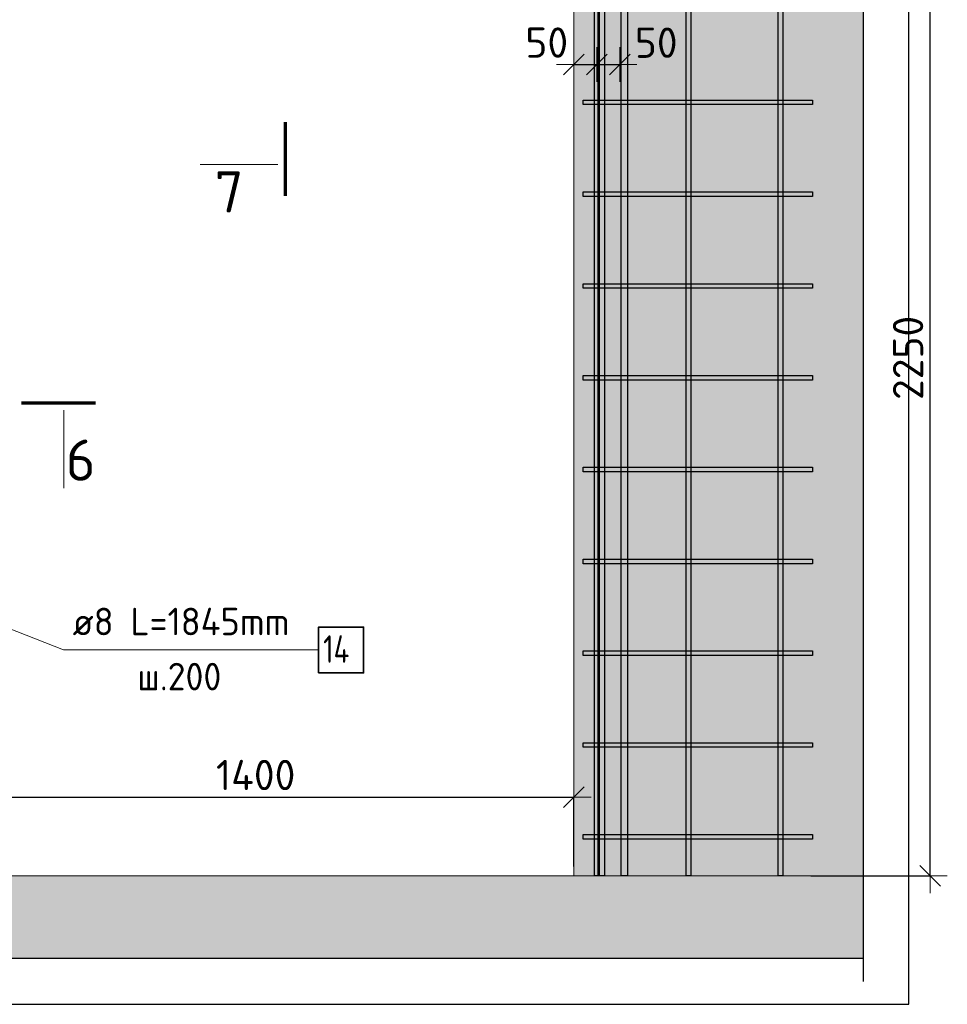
# Model space of a CAD drawing. Header units: millimetres. Extents: x -24871 to 40608, y -2869 to 48080.
# Tile 110 of 119: x 34614 to 36636, y 37641 to 39786. Entities that reach past the tile are written whole.
import ezdxf

# ---------------------------------------------------------------- set-up
doc = ezdxf.new("R2010")
doc.units = ezdxf.units.MM
doc.header["$PDMODE"] = 65
for name, color, linetype, lineweight in [('Standard', 7, 'Continuous', 25), ('Арм.стержн. Арматура края', 96, 'Continuous', 35), ('Арм.стержн. вертикальными 1', 22, 'Continuous', 35), ('Арм.стержн. Доп. арматура', 180, 'Continuous', 35), ('Арм.стержн. Хомут', 240, 'Continuous', 35), ('Размерная линия_ общее', 7, 'Continuous', 13)]:
    doc.layers.add(name, color=color, linetype=linetype, lineweight=lineweight)
doc.styles.add('ISOCPEUR', font='ISOCPEUR')
doc.dimstyles.new('DIMSTYLE_4', dxfattribs={"dimtxt": 66, "dimasz": 75, "dimexe": 0, "dimexo": 0, "dimgap": 33, "dimtad": 2, "dimdec": 0, "dimrnd": 5, "dimzin": 12, "dimdsep": 46, "dimtxsty": 'ISOCPEUR', "dimblk1": 'ALL_ML_STRICH', "dimblk2": 'ALL_ML_STRICH', "dimsah": 1, "dimcen": 0, "dimclrd": 7, "dimclre": 256, "dimclrt": 7, "dimadec": 0, "dimazin": 0, "dimtfac": 1, "dimtdec": 0, "dimtix": 1, "dimtmove": 2, "dimatfit": 3, "dimfxl": 0, "dimtvp": 1.2, "dimtzin": 0, "dimlwd": 0, "dimlwe": -3, "dimarcsym": 0})
doc.dimstyles.new('DIMSTYLE_5', dxfattribs={"dimtxt": 66, "dimasz": 75, "dimexe": 0, "dimexo": 0, "dimgap": 33, "dimtad": 2, "dimdec": 0, "dimrnd": 5, "dimzin": 12, "dimdsep": 46, "dimtxsty": 'ISOCPEUR', "dimblk1": 'ALL_ML_STRICH', "dimblk2": 'ALL_ML_STRICH', "dimsah": 1, "dimcen": 0, "dimclrd": 7, "dimclre": 256, "dimclrt": 7, "dimadec": 0, "dimazin": 0, "dimtfac": 1, "dimtdec": 0, "dimtix": 1, "dimtmove": 2, "dimatfit": 3, "dimfxl": 0, "dimtzin": 0, "dimlwd": 0, "dimlwe": -3, "dimarcsym": 0})

# ---------------------------------------------------------------- blocks, each defined once
blk = doc.blocks.new('ALL_ML_STRICH')
at = {"color": 0, "linetype": 'ByBlock', "lineweight": -2}
for p, q in [((-0.3, -0.3), (0.3, 0.3)), ((0, -0.5), (0, 0.5)), ((-1, 0), (0.5, 0))]:
    blk.add_line(p, q, dxfattribs=at)
blk = doc.blocks.new('*D370')
at = {"layer": 'DEFPOINTS', "color": 7, "linetype": 'Continuous', "lineweight": 13, "transparency": 33554687}
for p in [(35822, 40170.9), (36318.4, 37920.9), (36598.3, 37920.9)]:
    blk.add_point(p, dxfattribs=at)
at = {"layer": 'Размерная линия_ общее', "color": 253, "linetype": 'Continuous', "lineweight": -2, "true_color": 0xa0a0a0, "transparency": 33554687}
for p, q in [((35842, 40170.9), (36598.3, 40170.9)), ((36338.4, 37920.9), (36598.3, 37920.9))]:
    blk.add_line(p, q, dxfattribs=at)
at = {"layer": 'Размерная линия_ общее', "color": 7, "linetype": 'Continuous', "lineweight": -2, "transparency": 33554687}
blk.add_line((36598.3, 37920.9), (36598.3, 40170.9), dxfattribs=at)
at = {"layer": 'Размерная линия_ общее', "color": 7, "linetype": 'Continuous', "lineweight": 13, "transparency": 33554687, "xscale": 75, "yscale": 75, "zscale": 75}
for p, rotation in [((36598.3, 40170.9), 90), ((36598.3, 37920.9), 270)]:
    blk.add_blockref('ALL_ML_STRICH', p, dxfattribs=dict(at, rotation=rotation))
at = {"layer": 'Размерная линия_ общее', "color": 7, "linetype": 'Continuous', "lineweight": 13, "transparency": 33554687, "insert": (36550.3, 39049.2), "char_height": 66, "width": 264, "attachment_point": 5, "rotation": 90, "style": 'ISOCPEUR'}
blk.add_mtext('\\A1;{2250}', dxfattribs=at)
blk = doc.blocks.new('*D377')
at = {"layer": 'DEFPOINTS', "color": 7, "linetype": 'Continuous', "lineweight": 13, "transparency": 33554687}
for p in [(34422, 38092.5), (34422, 37920.9), (35822, 37920.9)]:
    blk.add_point(p, dxfattribs=at)
at = {"layer": 'Размерная линия_ общее', "color": 253, "linetype": 'Continuous', "lineweight": -2, "true_color": 0xa0a0a0, "transparency": 33554687}
for p, q in [((34422, 37940.9), (34422, 38092.5)), ((35822, 37940.9), (35822, 38092.5))]:
    blk.add_line(p, q, dxfattribs=at)
at = {"layer": 'Размерная линия_ общее', "color": 7, "linetype": 'Continuous', "lineweight": -2, "transparency": 33554687}
blk.add_line((34422, 38092.5), (35822, 38092.5), dxfattribs=at)
at = {"layer": 'Размерная линия_ общее', "color": 7, "linetype": 'Continuous', "lineweight": 13, "transparency": 33554687, "xscale": 75, "yscale": 75, "zscale": 75, "rotation": 180}
blk.add_blockref('ALL_ML_STRICH', (34422, 38092.5), dxfattribs=at)
at = {"layer": 'Размерная линия_ общее', "color": 7, "linetype": 'Continuous', "lineweight": 13, "transparency": 33554687, "xscale": 75, "yscale": 75, "zscale": 75}
blk.add_blockref('ALL_ML_STRICH', (35822, 38092.5), dxfattribs=at)
at = {"layer": 'Размерная линия_ общее', "color": 7, "linetype": 'Continuous', "lineweight": 13, "transparency": 33554687, "insert": (35128.6, 38140.5), "char_height": 66, "width": 264, "attachment_point": 5, "style": 'ISOCPEUR'}
blk.add_mtext('\\A1;{1400}', dxfattribs=at)
blk = doc.blocks.new('*D386')
at = {"layer": 'DEFPOINTS', "color": 7, "linetype": 'Continuous', "lineweight": 13, "transparency": 33554687}
for p in [(35822, 39688.3), (35822, 39665.9), (35872, 39665.9)]:
    blk.add_point(p, dxfattribs=at)
at = {"layer": 'Размерная линия_ общее', "color": 253, "linetype": 'Continuous', "lineweight": -2, "true_color": 0xa0a0a0, "transparency": 33554687}
for p, q in [((35822, 39685.9), (35822, 39688.3)), ((35872, 39685.9), (35872, 39688.3))]:
    blk.add_line(p, q, dxfattribs=at)
at = {"layer": 'Размерная линия_ общее', "color": 7, "linetype": 'Continuous', "lineweight": -2, "transparency": 33554687}
blk.add_line((35822, 39688.3), (35872, 39688.3), dxfattribs=at)
at = {"layer": 'Размерная линия_ общее', "color": 7, "linetype": 'Continuous', "lineweight": 13, "transparency": 33554687, "xscale": 75, "yscale": 75, "zscale": 75, "rotation": 180}
blk.add_blockref('ALL_ML_STRICH', (35822, 39688.3), dxfattribs=at)
at = {"layer": 'Размерная линия_ общее', "color": 7, "linetype": 'Continuous', "lineweight": 13, "transparency": 33554687, "xscale": 75, "yscale": 75, "zscale": 75}
blk.add_blockref('ALL_ML_STRICH', (35872, 39688.3), dxfattribs=at)
at = {"layer": 'Размерная линия_ общее', "color": 7, "linetype": 'Continuous', "lineweight": 13, "transparency": 33554687, "insert": (35762.9, 39736.2), "char_height": 66, "width": 132, "attachment_point": 5, "style": 'ISOCPEUR'}
blk.add_mtext('\\A1;{50}', dxfattribs=at)
blk = doc.blocks.new('*D387')
at = {"layer": 'DEFPOINTS', "color": 7, "linetype": 'Continuous', "lineweight": 13, "transparency": 33554687}
for p in [(35872, 39688.3), (35922, 39692), (35872, 39665.9)]:
    blk.add_point(p, dxfattribs=at)
at = {"layer": 'Размерная линия_ общее', "color": 253, "linetype": 'Continuous', "lineweight": -2, "true_color": 0xa0a0a0, "transparency": 33554687}
for p, q in [((35872, 39685.9), (35872, 39688.3)), ((35922, 39688.3), (35922, 39688.3))]:
    blk.add_line(p, q, dxfattribs=at)
at = {"layer": 'Размерная линия_ общее', "color": 7, "linetype": 'Continuous', "lineweight": -2, "transparency": 33554687}
blk.add_line((35872, 39688.3), (35922, 39688.3), dxfattribs=at)
at = {"layer": 'Размерная линия_ общее', "color": 7, "linetype": 'Continuous', "lineweight": 13, "transparency": 33554687, "xscale": 75, "yscale": 75, "zscale": 75, "rotation": 180}
blk.add_blockref('ALL_ML_STRICH', (35872, 39688.3), dxfattribs=at)
at = {"layer": 'Размерная линия_ общее', "color": 7, "linetype": 'Continuous', "lineweight": 13, "transparency": 33554687, "xscale": 75, "yscale": 75, "zscale": 75}
blk.add_blockref('ALL_ML_STRICH', (35922, 39688.3), dxfattribs=at)
at = {"layer": 'Размерная линия_ общее', "color": 7, "linetype": 'Continuous', "lineweight": 13, "transparency": 33554687, "insert": (36001.4, 39735.9), "char_height": 66, "width": 132, "attachment_point": 5, "style": 'ISOCPEUR'}
blk.add_mtext('\\A1;{50}', dxfattribs=at)

msp = doc.modelspace()

# ---------------------------------------------------------------- hatches: boundary and pattern name
at = {"layer": 'Standard', "linetype": 'Continuous', "lineweight": 25, "transparency": 33554687}
h = msp.add_hatch(color=7, dxfattribs=at)
h.paths.add_polyline_path([(34422, 40170.9), (35822, 40170.9), (35822, 37920.9), (36452.1, 37920.9), (36452.1, 41110.9), (34147, 41110.9), (34147, 37920.9), (34422, 37920.9)])
h.paths.add_polyline_path([(34242, 39090.9), (34241.9, 39088.8), (34241.6, 39086.8), (34241, 39084.8), (34240.3, 39082.8), (34239.3, 39080.9), (34238.2, 39079.2), (34236.9, 39077.6), (34235.4, 39076.1), (34233.8, 39074.8), (34232, 39073.6), (34230.1, 39072.7), (34228.2, 39071.9), (34226.2, 39071.4), (34224.1, 39071), (34222, 39070.9), (34219.9, 39071), (34217.8, 39071.4), (34215.8, 39071.9), (34213.9, 39072.7), (34212, 39073.6), (34210.2, 39074.8), (34208.6, 39076.1), (34207.1, 39077.6), (34205.8, 39079.2), (34204.7, 39080.9), (34203.7, 39082.8), (34203, 39084.8), (34202.4, 39086.8), (34202.1, 39088.8), (34202, 39090.9), (34202.1, 39093), (34202.4, 39095.1), (34203, 39097.1), (34203.7, 39099.1), (34204.7, 39100.9), (34205.8, 39102.7), (34207.1, 39104.3), (34208.6, 39105.8), (34210.2, 39107.1), (34212, 39108.3), (34213.9, 39109.2), (34215.8, 39110), (34217.8, 39110.5), (34219.9, 39110.8), (34222, 39110.9), (34224.1, 39110.8), (34226.2, 39110.5), (34228.2, 39110), (34230.1, 39109.2), (34232, 39108.3), (34233.8, 39107.1), (34235.4, 39105.8), (34236.9, 39104.3), (34238.2, 39102.7), (34239.3, 39100.9), (34240.3, 39099.1), (34241, 39097.1), (34241.6, 39095.1), (34241.9, 39093)], flags=16)
h.paths.add_polyline_path([(34269.5, 39790.9), (34174.5, 39790.9), (34174.5, 40220.9), (34269.5, 40220.9)], flags=16)
at = {"layer": 'Standard', "linetype": 'Continuous', "lineweight": 25, "true_color": 0xe0e0e0, "transparency": 33554687}
msp.add_hatch(color=254, dxfattribs=at).paths.add_polyline_path([(34107, 37740.9), (36452.1, 37740.9), (36452.1, 37920.9), (34107, 37920.9)])

# ---------------------------------------------------------------- linework, layer by layer
at = {"color": 52, "linetype": 'Continuous', "lineweight": -3, "transparency": 33554687}
for p, q in [((36452.1, 42050.9), (36452.1, 37740.9)), ((36452.1, 42050.9), (36452.1, 37740.9)), ((36452.1, 37740.9), (31941.2, 37740.9)), ((36452.1, 37740.9), (31941.2, 37740.9))]:
    msp.add_line(p, q, dxfattribs=at)
at = {"layer": 'Standard', "color": 7, "linetype": 'Continuous', "lineweight": 25, "transparency": 33554687}
for p, q in [((36452.1, 41160.9), (36452.1, 37870.9)), ((36452.1, 37970.9), (36452.1, 37690.9))]:
    msp.add_line(p, q, dxfattribs=at)
at = {"layer": 'Standard', "color": 7, "linetype": 'Continuous', "lineweight": 18, "transparency": 33554687}
for p, q in [((35822, 40170.9), (35822, 37920.9)), ((36452.1, 37920.9), (34147, 37920.9)), ((34107, 37740.9), (36452.1, 37740.9))]:
    msp.add_line(p, q, dxfattribs=at)
at = {"layer": 'Standard', "color": 7, "linetype": 'Continuous', "lineweight": 70, "transparency": 33554687}
for p, q in [((35193.1, 39562.9), (35193.1, 39402.1)), ((34618.5, 38951.1), (34779.3, 38951.1))]:
    msp.add_line(p, q, dxfattribs=at)
at = {"layer": 'Standard', "color": 7, "linetype": 'Continuous', "lineweight": 13, "transparency": 33554687}
for p, q in [((35177.1, 39470.6), (35007.5, 39470.6)), ((34710.8, 38935.1), (34710.8, 38765.5))]:
    msp.add_line(p, q, dxfattribs=at)
at = {"layer": 'Standard', "color": 7, "linetype": 'Continuous', "lineweight": 25, "transparency": 33554687}
msp.add_lwpolyline([(31841.2, 37640.9), (36552.1, 37640.9), (36552.1, 42150.9), (31841.2, 42150.9), (31841.2, 37640.9)], dxfattribs=at)
at = {"layer": 'Арм.стержн. Арматура края', "color": 4, "linetype": 'Continuous', "lineweight": 25, "transparency": 33554687}
for points in [[(35842, 39610.9), (36342, 39610.9), (36342, 39600.9), (35842, 39600.9), (35842, 39610.9)], [(35842, 39410.9), (36342, 39410.9), (36342, 39400.9), (35842, 39400.9), (35842, 39410.9)], [(35842, 39210.9), (36342, 39210.9), (36342, 39200.9), (35842, 39200.9), (35842, 39210.9)], [(35842, 39010.9), (36342, 39010.9), (36342, 39000.9), (35842, 39000.9), (35842, 39010.9)], [(35842, 38810.9), (36342, 38810.9), (36342, 38800.9), (35842, 38800.9), (35842, 38810.9)], [(35842, 38610.9), (36342, 38610.9), (36342, 38600.9), (35842, 38600.9), (35842, 38610.9)], [(35842, 38410.9), (36342, 38410.9), (36342, 38400.9), (35842, 38400.9), (35842, 38410.9)], [(35842, 38210.9), (36342, 38210.9), (36342, 38200.9), (35842, 38200.9), (35842, 38210.9)], [(35842, 38010.9), (36342, 38010.9), (36342, 38000.9), (35842, 38000.9), (35842, 38010.9)]]:
    msp.add_lwpolyline(points, dxfattribs=at)
at = {"layer": 'Арм.стержн. вертикальными 1', "color": 4, "linetype": 'Continuous', "lineweight": 25, "transparency": 33554687}
for points in [[(35867, 37920.9), (35867, 42055.9), (35877, 42055.9), (35877, 37920.9), (35867, 37920.9)], [(35867, 37920.9), (35867, 42055.9), (35877, 42055.9), (35877, 37920.9), (35867, 37920.9)], [(36067, 37920.9), (36067, 42055.9), (36077, 42055.9), (36077, 37920.9), (36067, 37920.9)], [(36067, 37920.9), (36067, 42055.9), (36077, 42055.9), (36077, 37920.9), (36067, 37920.9)], [(36267, 37920.9), (36267, 42055.9), (36277, 42055.9), (36277, 37920.9), (36267, 37920.9)], [(36267, 37920.9), (36267, 42055.9), (36277, 42055.9), (36277, 37920.9), (36267, 37920.9)]]:
    msp.add_lwpolyline(points, dxfattribs=at)
at = {"layer": 'Арм.стержн. Доп. арматура', "color": 7, "linetype": 'Continuous', "lineweight": 25, "transparency": 33554687}
for points in [[(35875, 37920.9), (35875, 40770.9), (35889, 40770.9), (35889, 37920.9), (35875, 37920.9)], [(35925, 37920.9), (35925, 40770.9), (35939, 40770.9), (35939, 37920.9), (35925, 37920.9)], [(35875, 37920.9), (35875, 40720.9), (35889, 40720.9), (35889, 37920.9), (35875, 37920.9)], [(35925, 37920.9), (35925, 40720.9), (35939, 40720.9), (35939, 37920.9), (35925, 37920.9)]]:
    msp.add_lwpolyline(points, dxfattribs=at)
at = {"layer": 'Арм.стержн. Хомут', "color": 7, "linetype": 'Continuous', "lineweight": 13, "transparency": 33554687}
for q in [(34181.2, 38620.9), (35265.6, 38412.9)]:
    msp.add_line((34709.6, 38412.9), q, dxfattribs=at)
at = {"layer": 'Арм.стержн. Хомут', "color": 7, "linetype": 'Continuous', "lineweight": 35, "transparency": 33554687}
msp.add_lwpolyline([(35265.6, 38362.9), (35363.6, 38362.9), (35363.6, 38462.9), (35265.6, 38462.9), (35265.6, 38362.9)], dxfattribs=at)

# ---------------------------------------------------------------- texts
at = {"layer": 'Standard', "color": 7, "linetype": 'Continuous', "lineweight": 13, "transparency": 33554687, "char_height": 90, "width": 98, "attachment_point": 7, "style": 'ISOCPEUR'}
for s, insert in [('\\A1;{\\fISOCPEUR|i0|b0;\\H90.000000;\\W1.000000;\\C7;7}\\P', (35039.2, 39366)), ('\\A1;{\\fISOCPEUR|i0|b0;\\H90.000000;\\W1.000000;\\C7;6}\\P', (34714.7, 38781.5))]:
    msp.add_mtext(s, dxfattribs=dict(at, insert=insert))
at = {"layer": 'Арм.стержн. Хомут', "color": 7, "linetype": 'Continuous', "lineweight": 25, "transparency": 33554687, "char_height": 60, "attachment_point": 7, "style": 'ISOCPEUR'}
for s, insert, width in [('\\W0.96;ø8 L=1845mm ', (34729.6, 38444.9), 550.47), ('\\W0.76;14', (35275.6, 38384.9), 100.912), ('\\W0.95;ш.200 ', (34870.6, 38324.9), 262.399)]:
    msp.add_mtext(s, dxfattribs=dict(at, insert=insert, width=width))

# ---------------------------------------------------------------- dimensions: what is measured, and where the dimension line sits
at = {"layer": 'Размерная линия_ общее', "color": 7, "linetype": 'Continuous', "lineweight": 13, "transparency": 33554687}
dim = msp.add_linear_dim(base=(36598.3, 40170.9), p1=(36338.4, 37920.9), p2=(35842, 40170.9), angle=90, dimstyle='DIMSTYLE_5', override={"dimpost": '<>', "dimclrd": 7, "dimclre": 253, "dimclrt": 7, "dimlwd": 0, "dimlwe": 65533}, dxfattribs=at)
dim.commit()
dim.dimension.update_dxf_attribs({"geometry": '*D370', "text_midpoint": (36550.3, 39049.2), "dimtype": 160})
for base, p1, p2, dimstyle, picture, middle in [((35872, 39688.3), (35822, 39685.9), (35872, 39685.9), 'DIMSTYLE_4', '*D386', (35762.9, 39736.2)), ((35922, 39688.3), (35872, 39685.9), (35922, 39688.3), 'DIMSTYLE_4', '*D387', (36001.4, 39735.9)), ((35822, 38092.5), (34422, 37940.9), (35822, 37940.9), 'DIMSTYLE_5', '*D377', (35128.6, 38140.5))]:
    dim = msp.add_linear_dim(base=base, p1=p1, p2=p2, dimstyle=dimstyle, override={"dimpost": '<>', "dimclrd": 7, "dimclre": 253, "dimclrt": 7, "dimlwd": 0, "dimlwe": 65533}, dxfattribs=at)
    dim.commit()
    dim.dimension.update_dxf_attribs({"geometry": picture, "text_midpoint": middle, "dimtype": 160})

doc.saveas('drawing.dxf')
